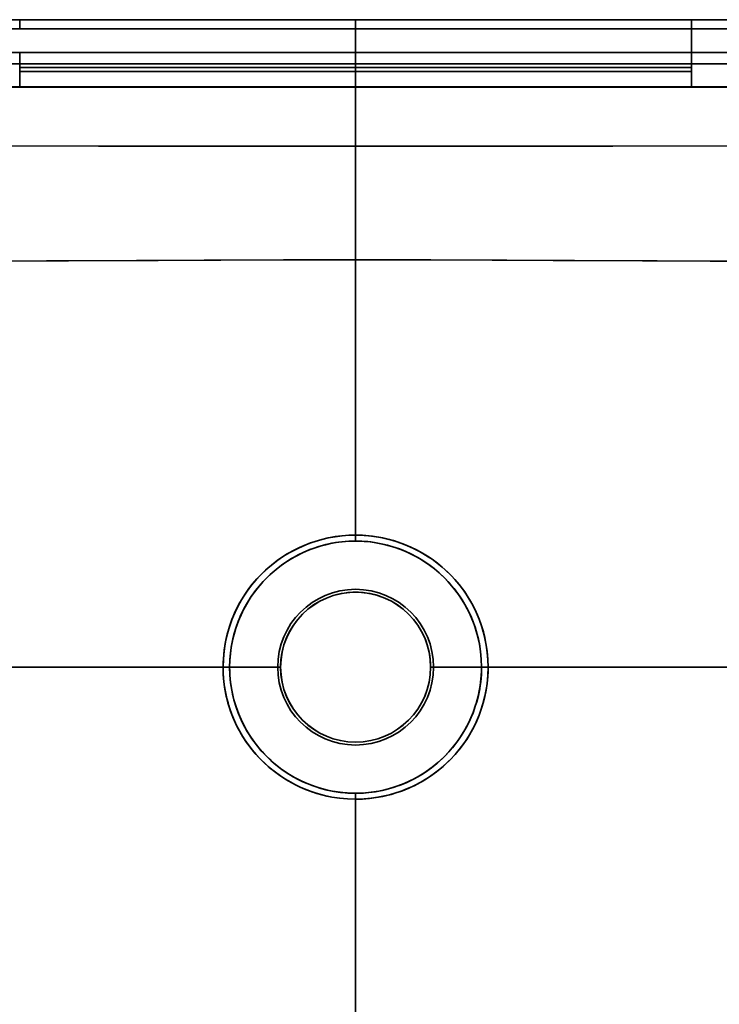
# Model space of a CAD drawing. Extents: x 242 to 1927, y 99 to 1406.
# Tile 3 of 11: x 495 to 703, y 320 to 613. Entities that reach past the tile are written whole.
import ezdxf

# ---------------------------------------------------------------- set-up
doc = ezdxf.new("R2010")
doc.units = 0

msp = doc.modelspace()

# ---------------------------------------------------------------- linework, layer by layer
at = {"color": 7, "lineweight": 35}
for p, q in [((334.35, 613.35), (494.5, 613.35)), ((494.5, 613.35), (334.35, 613.35)), ((494.5, 613.35), (594.5, 613.35)), ((494.5, 613.35), (594.5, 613.35)), ((694.5, 613.35), (594.5, 613.35)), ((694.5, 613.35), (594.5, 613.35)), ((854.65, 613.35), (694.5, 613.35)), ((694.5, 613.35), (854.65, 613.35)), ((334.35, 610.59), (494.5, 610.59)), ((494.5, 610.59), (594.5, 610.59)), ((494.5, 610.59), (594.5, 610.59)), ((694.5, 610.59), (594.5, 610.59)), ((694.5, 610.59), (594.5, 610.59)), ((854.65, 610.59), (694.5, 610.59)), ((854.65, 610.59), (694.5, 610.59)), ((494.5, 603.59), (334.35, 603.6)), ((494.5, 603.59), (594.5, 603.59)), ((494.5, 603.59), (594.5, 603.59)), ((694.5, 603.59), (594.5, 603.59)), ((694.5, 603.59), (594.5, 603.59)), ((854.65, 603.6), (694.5, 603.6)), ((854.65, 603.6), (694.5, 603.59)), ((334.35, 600.17), (494.5, 600.17)), ((334.35, 600.17), (494.5, 600.17)), ((594.5, 600.17), (494.5, 600.17)), ((494.5, 600.17), (594.5, 600.17)), ((494.5, 599.08), (594.5, 599.08)), ((594.5, 599.08), (494.5, 599.08)), ((594.5, 600.17), (694.5, 600.17)), ((694.5, 600.17), (594.5, 600.17)), ((594.5, 599.08), (694.5, 599.08)), ((694.5, 599.08), (594.5, 599.08)), ((694.5, 600.17), (854.65, 600.17)), ((854.65, 600.17), (694.5, 600.17)), ((494.5, 597.96), (594.5, 597.96)), ((594.5, 597.96), (494.5, 597.96)), ((594.5, 597.96), (694.5, 597.96)), ((694.5, 597.96), (594.5, 597.96)), ((334.1, 593.35), (494.5, 593.35)), ((334.1, 593.35), (494.5, 593.35)), ((494.5, 593.29), (334.1, 593.29)), ((334.1, 593.29), (494.5, 593.29)), ((494.5, 593.35), (594.5, 593.35)), ((494.5, 593.35), (594.5, 593.35)), ((594.5, 593.29), (494.5, 593.29)), ((494.5, 593.29), (594.5, 593.29)), ((694.5, 593.35), (594.5, 593.35)), ((594.5, 593.35), (694.5, 593.35)), ((694.5, 593.29), (594.5, 593.29)), ((694.5, 593.29), (594.5, 593.29)), ((854.9, 593.35), (694.5, 593.35)), ((694.5, 593.35), (854.9, 593.35)), ((854.9, 593.29), (694.5, 593.29)), ((854.9, 593.29), (694.5, 593.29)), ((594.5, 541.85), (594.5, 575.66)), ((594.5, 575.66), (594.5, 541.85)), ((594.5, 459.83), (594.5, 541.85)), ((594.5, 459.83), (594.5, 541.85)), ((555.05, 420.5), (356.51, 420.52)), ((555.05, 420.5), (356.51, 420.5)), ((356.51, 420.5), (555.05, 420.5)), ((555.05, 420.5), (356.51, 420.48)), ((633.95, 420.5), (832.49, 420.52)), ((633.95, 420.5), (832.49, 420.5)), ((832.49, 420.5), (633.95, 420.5)), ((633.95, 420.5), (832.49, 420.48)), ((594.5, 381.17), (594.5, 299.15)), ((594.5, 381.17), (594.5, 299.15))]:
    msp.add_line(p, q, dxfattribs=at)
at = {"color": 7, "lineweight": 35, "ltscale": 0.069099}
for p, q in [((494.5, 613.35), (494.5, 610.59)), ((494.5, 613.35), (494.5, 610.59)), ((594.5, 613.35), (594.5, 610.59)), ((594.5, 613.35), (594.5, 610.59)), ((694.5, 613.35), (694.5, 610.59)), ((694.5, 613.35), (694.5, 610.59))]:
    msp.add_line(p, q, dxfattribs=at)
at = {"color": 7, "lineweight": 35, "ltscale": 0.069098}
for p, q in [((594.5, 613.35), (594.5, 610.59)), ((594.5, 610.59), (594.5, 613.35))]:
    msp.add_line(p, q, dxfattribs=at)
at = {"color": 7, "lineweight": 35, "ltscale": 0.17484}
for p, q in [((594.5, 610.59), (594.5, 603.59)), ((594.5, 603.59), (594.5, 610.59)), ((694.5, 610.59), (694.5, 603.59))]:
    msp.add_line(p, q, dxfattribs=at)
at = {"color": 7, "lineweight": 35, "ltscale": 0.174834}
msp.add_line((694.5, 610.59), (694.5, 603.6), dxfattribs=at)
at = {"color": 7, "lineweight": 35, "ltscale": 0.085609}
for p, q in [((494.5, 600.17), (494.5, 603.59)), ((494.5, 600.17), (494.5, 603.59)), ((594.5, 603.59), (594.5, 600.17)), ((594.5, 603.59), (594.5, 600.17)), ((694.5, 600.17), (694.5, 603.59)), ((694.5, 603.59), (694.5, 600.17))]:
    msp.add_line(p, q, dxfattribs=at)
at = {"color": 7, "lineweight": 35, "ltscale": 0.027213}
for p, q in [((494.5, 600.17), (494.5, 599.08)), ((694.5, 600.17), (694.5, 599.08))]:
    msp.add_line(p, q, dxfattribs=at)
at = {"color": 7, "lineweight": 35, "ltscale": 0.027225}
for p, q in [((494.5, 599.08), (494.5, 600.17)), ((594.5, 600.17), (594.5, 599.08)), ((594.5, 599.08), (594.5, 600.17)), ((694.5, 599.08), (694.5, 600.17))]:
    msp.add_line(p, q, dxfattribs=at)
at = {"color": 7, "lineweight": 35, "ltscale": 0.027937}
for p, q in [((494.5, 599.08), (494.5, 597.96)), ((694.5, 599.08), (694.5, 597.96))]:
    msp.add_line(p, q, dxfattribs=at)
at = {"color": 7, "lineweight": 35, "ltscale": 0.027936}
for p, q in [((494.5, 597.96), (494.5, 599.08)), ((594.5, 599.08), (594.5, 597.96)), ((594.5, 597.96), (594.5, 599.08)), ((694.5, 597.96), (694.5, 599.08))]:
    msp.add_line(p, q, dxfattribs=at)
at = {"color": 7, "lineweight": 35, "ltscale": 0.115463}
for p, q in [((494.5, 597.96), (494.5, 593.35)), ((694.5, 597.96), (694.5, 593.35))]:
    msp.add_line(p, q, dxfattribs=at)
at = {"color": 7, "lineweight": 35, "ltscale": 0.115456}
for p, q in [((494.5, 593.35), (494.5, 597.96)), ((594.5, 597.96), (594.5, 593.35)), ((594.5, 593.35), (594.5, 597.96)), ((694.5, 593.35), (694.5, 597.96))]:
    msp.add_line(p, q, dxfattribs=at)
at = {"color": 7, "lineweight": 35, "ltscale": 0.001483}
for p, q in [((494.5, 593.29), (494.5, 593.35)), ((594.5, 593.29), (594.5, 593.35)), ((594.5, 593.35), (594.5, 593.29)), ((694.5, 593.29), (694.5, 593.35))]:
    msp.add_line(p, q, dxfattribs=at)
at = {"color": 7, "lineweight": 35, "ltscale": 0.001472}
for p, q in [((494.5, 593.29), (494.5, 593.35)), ((694.5, 593.29), (694.5, 593.35))]:
    msp.add_line(p, q, dxfattribs=at)
at = {"color": 7, "lineweight": 35, "ltscale": 0.440665}
for p, q in [((594.5, 575.66), (594.5, 593.29)), ((594.5, 593.29), (594.5, 575.66))]:
    msp.add_line(p, q, dxfattribs=at)
at = {"color": 7, "lineweight": 35, "ltscale": 0.044189}
for p, q in [((594.5, 459.83), (594.5, 458.06)), ((594.5, 459.83), (594.5, 458.06)), ((594.5, 381.17), (594.5, 382.94)), ((594.5, 381.17), (594.5, 382.94))]:
    msp.add_line(p, q, dxfattribs=at)
at = {"color": 7, "lineweight": 35, "ltscale": 0.0486}
for p, q in [((555.05, 420.5), (557, 420.51)), ((555.05, 420.5), (557, 420.51)), ((555.05, 420.5), (557, 420.49)), ((555.05, 420.5), (557, 420.49)), ((633.95, 420.5), (632, 420.51)), ((633.95, 420.5), (632, 420.51)), ((633.95, 420.5), (632, 420.49)), ((633.95, 420.5), (632, 420.49))]:
    msp.add_line(p, q, dxfattribs=at)
at = {"color": 7, "lineweight": 35, "ltscale": 5.49316e-05}
for p, q in [((555.05, 420.5), (555.05, 420.5)), ((555.05, 420.5), (555.05, 420.5)), ((633.95, 420.5), (633.95, 420.5)), ((633.95, 420.5), (633.95, 420.5))]:
    msp.add_line(p, q, dxfattribs=at)
at = {"color": 7, "lineweight": 35, "ltscale": 0.048599}
for p, q in [((555.05, 420.5), (557, 420.5)), ((557, 420.5), (555.05, 420.5)), ((633.95, 420.5), (632, 420.5)), ((632, 420.5), (633.95, 420.5))]:
    msp.add_line(p, q, dxfattribs=at)
at = {"color": 7, "lineweight": 35, "ltscale": 0.000898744}
msp.add_line((555.87, 420.51), (555.91, 420.51), dxfattribs=at)
at = {"color": 7, "lineweight": 35, "ltscale": 0.00090027}
msp.add_line((555.91, 420.51), (555.87, 420.51), dxfattribs=at)
at = {"color": 7, "lineweight": 35, "ltscale": 0.000270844}
for p, q in [((557, 420.5), (557, 420.51)), ((557, 420.51), (557, 420.5)), ((557, 420.5), (557, 420.49)), ((557, 420.5), (557, 420.49)), ((632, 420.5), (632, 420.51)), ((632, 420.5), (632, 420.51)), ((632, 420.49), (632, 420.5)), ((632, 420.49), (632, 420.5))]:
    msp.add_line(p, q, dxfattribs=at)
at = {"color": 7, "lineweight": 35, "ltscale": 0.35748}
for p, q in [((571.3, 420.5), (557, 420.5)), ((571.3, 420.5), (557, 420.5)), ((617.7, 420.5), (632, 420.5)), ((617.7, 420.5), (632, 420.5))]:
    msp.add_line(p, q, dxfattribs=at)
at = {"color": 7, "lineweight": 35, "ltscale": 0.021967}
for p, q in [((571.3, 420.5), (572.17, 420.5)), ((571.3, 420.5), (572.17, 420.5)), ((617.7, 420.5), (616.83, 420.5)), ((617.7, 420.5), (616.83, 420.5))]:
    msp.add_line(p, q, dxfattribs=at)
at = {"color": 7, "lineweight": 35, "ltscale": 0.013405}
for p, q in [((571.64, 420.5), (572.17, 420.5)), ((572.17, 420.5), (571.64, 420.5))]:
    msp.add_line(p, q, dxfattribs=at)
at = {"color": 7, "lineweight": 35, "ltscale": 0.000610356}
msp.add_line((632.3, 420.51), (632.28, 420.51), dxfattribs=at)
at = {"color": 7, "lineweight": 35, "ltscale": 0.000611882}
msp.add_line((632.3, 420.51), (632.28, 420.51), dxfattribs=at)
at = {"color": 7, "lineweight": 35}
for points in [[(594.5, 575.66), (517.94, 575.71), (443.16, 575.77), (416.47, 575.87), (403.76, 575.98), (376.41, 576.27)], [(376.41, 576.27), (394.36, 576.07), (414.12, 575.89), (429.21, 575.79), (447.92, 575.76), (517.92, 575.71), (594.5, 575.66)], [(594.5, 575.66), (670.98, 575.71), (745.76, 575.77), (773.18, 575.88), (785.98, 575.99), (812.59, 576.27)], [(594.5, 575.66), (671.06, 575.71), (745.84, 575.77), (772.53, 575.87), (785.24, 575.98), (812.59, 576.27)], [(594.5, 541.85), (573.05, 541.82), (535.76, 541.66), (469.06, 541.38), (443.16, 541.3), (442.03, 541.3), (440.67, 541.36), (439.38, 541.4), (438.62, 541.33), (436.7, 541.15), (432.05, 540.77), (426.76, 540.46), (418.91, 540.13), (413.51, 539.96), (408.11, 539.82), (401.09, 539.68), (394.07, 539.57), (384.41, 539.47), (374.77, 539.39)], [(594.5, 541.85), (574.97, 541.82), (549.43, 541.73), (488.9, 541.45), (447.07, 541.31), (443.34, 541.3), (441.61, 541.31), (440.64, 541.36), (439.54, 541.4), (438.44, 541.32), (437.3, 541.2), (432.09, 540.77), (427.05, 540.47), (419.61, 540.15), (414.28, 539.98), (408.95, 539.84), (402.11, 539.7), (395.28, 539.59), (385, 539.47), (374.77, 539.39)], [(594.5, 541.85), (614.03, 541.82), (639.57, 541.73), (700.1, 541.45), (741.93, 541.31), (745.66, 541.3), (747.39, 541.31), (748.36, 541.36), (749.46, 541.4), (750.56, 541.32), (751.7, 541.2), (756.91, 540.77), (761.95, 540.47), (769.39, 540.15), (774.72, 539.98), (780.05, 539.84), (786.89, 539.7), (793.72, 539.59), (804, 539.47), (814.23, 539.39)], [(814.23, 539.39), (805.14, 539.46), (796.02, 539.56), (783.71, 539.76), (777.75, 539.9), (771.79, 540.07), (764.38, 540.35), (761.91, 540.47), (756.99, 540.77), (752.29, 541.15), (751.02, 541.27), (750.23, 541.35), (749.44, 541.4), (748.28, 541.35), (747.1, 541.31), (745.7, 541.3), (715.37, 541.39), (653.34, 541.66), (616.89, 541.82), (594.5, 541.85)], [(555.05, 420.5), (555.07, 421.77), (555.13, 423.03), (555.24, 424.31), (555.38, 425.57), (555.77, 428), (556.3, 430.35), (556.91, 432.48), (557.66, 434.62), (558.49, 436.63), (559.36, 438.44), (560.06, 439.75), (560.55, 440.6), (561.39, 441.95), (562.22, 443.17), (563.52, 444.91), (564.88, 446.52), (566.16, 447.9), (567.69, 449.38), (568.48, 450.09), (569.84, 451.22), (571.36, 452.37), (573.07, 453.54), (574.06, 454.15), (575.85, 455.17), (577.79, 456.14), (579.89, 457.04), (581.17, 457.52), (582.48, 457.96), (584.4, 458.52), (586.36, 458.99), (588.38, 459.36), (590.46, 459.62), (592.47, 459.78), (594.5, 459.83)], [(555.05, 420.5), (555.13, 422.89), (555.34, 425.26), (555.69, 427.58), (555.99, 429.05), (556.33, 430.49), (556.97, 432.65), (557.69, 434.71), (558.61, 436.9), (559.53, 438.78), (560.51, 440.53), (561.5, 442.11), (562.73, 443.88), (563.75, 445.18), (565.12, 446.79), (566.55, 448.29), (567.74, 449.43), (569.45, 450.91), (571.16, 452.23), (573.02, 453.51), (574.16, 454.21), (575.32, 454.88), (577.46, 455.98), (579.73, 456.98), (581.09, 457.49), (582.46, 457.96), (584.43, 458.53), (586.43, 459), (588.45, 459.37), (590.45, 459.62), (592.47, 459.78), (594.5, 459.83)], [(557, 420.51), (557.05, 422.51), (557.21, 424.48), (557.47, 426.43), (557.83, 428.34), (558.28, 430.21), (558.94, 432.42), (559.57, 434.14), (560.42, 436.13), (561.37, 438.06), (562.33, 439.78), (563.44, 441.52), (564.74, 443.33), (565.97, 444.86), (566.55, 445.52), (567.57, 446.62), (569.1, 448.12), (570.81, 449.61), (572.48, 450.9), (574.31, 452.15), (575.44, 452.84), (576.6, 453.5), (578.68, 454.55), (580.88, 455.5), (582.21, 455.99), (583.57, 456.43), (585.49, 456.96), (587.45, 457.39), (589.4, 457.71), (591.38, 457.93), (592.94, 458.03), (594.5, 458.06)], [(594.5, 458.06), (592.5, 458.01), (590.52, 457.85), (588.55, 457.59), (587.09, 457.32), (585.65, 457), (584.21, 456.62), (582.8, 456.19), (580.93, 455.51), (579.11, 454.75), (577.4, 453.92), (576.2, 453.28), (575.04, 452.6), (573.45, 451.58), (571.91, 450.47), (570.94, 449.71), (570.02, 448.94), (568.24, 447.3), (567.03, 446.06), (565.76, 444.61), (564.39, 442.86), (563.23, 441.2), (562.37, 439.85), (561.22, 437.77), (560.37, 436.04), (559.61, 434.25), (558.85, 432.13), (558.51, 431.04), (557.97, 428.98), (557.55, 426.91), (557.25, 424.8), (557.06, 422.67), (557, 420.51)], [(633.95, 420.5), (633.87, 422.89), (633.66, 425.26), (633.31, 427.58), (632.96, 429.29), (632.54, 430.98), (631.87, 433.14), (631.27, 434.8), (630.39, 436.9), (629.39, 438.93), (628.4, 440.67), (627.43, 442.22), (626.62, 443.4), (625.3, 445.12), (624.01, 446.64), (623.02, 447.71), (621.92, 448.81), (620.31, 450.27), (618.85, 451.46), (617.66, 452.36), (616.4, 453.23), (614.94, 454.15), (613.7, 454.87), (611.56, 455.97), (609.3, 456.96), (607.95, 457.48), (606.58, 457.95), (604.62, 458.52), (602.63, 458.99), (600.61, 459.36), (598.56, 459.62), (596.53, 459.78), (594.5, 459.83)], [(594.5, 459.83), (595.78, 459.81), (597.05, 459.75), (598.32, 459.65), (599.58, 459.5), (602.03, 459.11), (604.4, 458.57), (605.82, 458.18), (607.21, 457.74), (609.1, 457.04), (610.9, 456.28), (612.78, 455.36), (614.52, 454.4), (616.15, 453.4), (617.26, 452.64), (618.3, 451.89), (620.14, 450.41), (621.27, 449.42), (622.82, 447.92), (624.12, 446.52), (625.64, 444.7), (626.97, 442.9), (628.03, 441.29), (629.09, 439.47), (629.62, 438.49), (630.49, 436.68), (631.27, 434.8), (632.08, 432.52), (632.51, 431.07), (633.01, 429.07), (633.41, 427), (633.7, 424.88), (633.89, 422.71), (633.95, 420.5)], [(632, 420.51), (631.93, 422.84), (631.71, 425.14), (631.36, 427.4), (631.06, 428.84), (630.71, 430.25), (630.07, 432.37), (629.42, 434.16), (628.62, 436.05), (627.72, 437.89), (627.02, 439.17), (626.22, 440.51), (625.39, 441.76), (624.08, 443.57), (622.7, 445.24), (622, 446.02), (620.89, 447.17), (619.34, 448.63), (617.99, 449.77), (616.5, 450.91), (615.49, 451.62), (614.45, 452.3), (613.26, 453.02), (612.03, 453.7), (610.26, 454.58), (608.99, 455.14), (607.68, 455.66), (606.31, 456.15), (604.92, 456.58), (603, 457.08), (601.05, 457.48), (599.07, 457.78), (597.07, 457.97), (595.79, 458.04), (594.5, 458.06)], [(632, 420.51), (631.93, 422.83), (631.72, 425.13), (631.36, 427.38), (631.03, 428.98), (630.63, 430.56), (629.98, 432.64), (629.47, 434.04), (628.76, 435.74), (627.98, 437.39), (627.04, 439.13), (626.05, 440.77), (625.15, 442.11), (623.83, 443.88), (622.89, 445.02), (622.26, 445.74), (621.2, 446.86), (619.71, 448.3), (617.89, 449.85), (616.7, 450.76), (615.43, 451.66), (614.02, 452.56), (612.83, 453.26), (610.76, 454.34), (608.57, 455.32), (607.26, 455.82), (605.92, 456.28), (604.02, 456.83), (602.09, 457.28), (600.12, 457.64), (598.13, 457.89), (596.32, 458.02), (594.5, 458.06)], [(594.5, 381.17), (592.1, 381.24), (589.72, 381.46), (587.38, 381.81), (585.89, 382.12), (584.42, 382.47), (582.96, 382.89), (581.52, 383.35), (579.61, 384.07), (577.77, 384.87), (576.62, 385.43), (575.5, 386.02), (573.76, 387.03), (572.13, 388.09), (570.61, 389.18), (568.79, 390.65), (567, 392.27), (565.77, 393.51), (564.5, 394.92), (563.1, 396.64), (561.99, 398.16), (561.51, 398.88), (560.55, 400.41), (559.41, 402.47), (558.65, 404.02), (557.96, 405.61), (557.14, 407.82), (556.5, 409.88), (556.17, 411.18), (555.74, 413.17), (555.41, 415.21), (555.19, 417.23), (555.09, 418.76), (555.05, 420.5)], [(594.5, 381.17), (592.11, 381.24), (589.76, 381.45), (587.46, 381.8), (585.29, 382.25), (583.19, 382.82), (581.79, 383.26), (579.96, 383.93), (578.21, 384.67), (576.56, 385.46), (574.48, 386.6), (573.42, 387.24), (571.57, 388.48), (569.94, 389.7), (568.48, 390.91), (567.74, 391.57), (566.19, 393.08), (564.89, 394.47), (563.6, 395.99), (562.44, 397.52), (562.03, 398.1), (560.97, 399.71), (559.9, 401.53), (559.38, 402.52), (558.74, 403.83), (558.14, 405.19), (557.3, 407.36), (556.74, 409.05), (556.52, 409.84), (556.01, 411.86), (555.6, 413.94), (555.3, 416.08), (555.12, 418.27), (555.05, 420.5)], [(594.5, 382.94), (592.17, 383.01), (589.86, 383.23), (587.59, 383.58), (586.14, 383.88), (584.72, 384.24), (583.31, 384.65), (581.91, 385.12), (580.07, 385.83), (578.3, 386.62), (577.1, 387.23), (575.93, 387.87), (574.8, 388.54), (573.7, 389.25), (572.15, 390.35), (570.3, 391.81), (568.63, 393.32), (567.64, 394.31), (566.73, 395.27), (565.23, 397.04), (563.86, 398.88), (563.19, 399.86), (562.24, 401.38), (561.13, 403.39), (560.39, 404.92), (559.72, 406.49), (558.91, 408.68), (558.28, 410.77), (557.86, 412.49), (557.53, 414.23), (557.27, 416.01), (557.08, 417.98), (557.02, 419.23), (557, 420.49)], [(557, 420.49), (557.07, 418.16), (557.29, 415.86), (557.64, 413.6), (557.94, 412.16), (558.29, 410.75), (558.96, 408.54), (559.57, 406.85), (560.43, 404.83), (561.07, 403.51), (562.01, 401.77), (562.81, 400.44), (563.64, 399.19), (564.95, 397.4), (566.33, 395.72), (567.04, 394.94), (567.94, 394), (568.92, 393.05), (569.71, 392.32), (571.08, 391.17), (572.55, 390.05), (573.56, 389.35), (574.61, 388.66), (575.8, 387.94), (577.04, 387.26), (578.8, 386.39), (580.08, 385.83), (581.39, 385.31), (582.77, 384.82), (584.16, 384.39), (586.08, 383.9), (588.03, 383.5), (590.01, 383.21), (592.01, 383.02), (593.25, 382.96), (594.5, 382.94)], [(594.5, 381.17), (596.56, 381.22), (598.6, 381.38), (600.62, 381.65), (602.62, 382.01), (604.59, 382.47), (606.52, 383.04), (608.44, 383.7), (610.3, 384.46), (612.08, 385.28), (613.9, 386.24), (615.66, 387.29), (616.8, 388.04), (618.58, 389.33), (620.21, 390.64), (621.99, 392.26), (622.97, 393.24), (623.87, 394.21), (625.3, 395.88), (626.51, 397.45), (627.61, 399.05), (628.44, 400.39), (629.31, 401.93), (630.35, 404.03), (631.27, 406.2), (632.1, 408.55), (632.49, 409.86), (632.97, 411.76), (633.36, 413.69), (633.65, 415.65), (633.85, 417.68), (633.92, 419.09), (633.95, 420.5)], [(633.95, 420.5), (633.88, 418.12), (633.78, 416.85), (633.64, 415.58), (633.46, 414.32), (633, 411.9), (632.4, 409.55), (631.8, 407.65), (631.27, 406.18), (630.39, 404.11), (629.41, 402.11), (628.44, 400.38), (627.57, 398.99), (626.7, 397.72), (625.37, 395.96), (624.1, 394.45), (622.64, 392.9), (621.29, 391.6), (620.54, 390.93), (619.16, 389.78), (617.62, 388.61), (615.88, 387.43), (614.28, 386.46), (613.73, 386.15), (611.92, 385.2), (609.95, 384.31), (607.84, 383.48), (606.47, 383.02), (605.08, 382.61), (603.15, 382.13), (601.16, 381.73), (599.13, 381.44), (597.04, 381.25), (595.77, 381.19), (594.5, 381.17)], [(594.5, 382.94), (596.83, 383.01), (599.14, 383.23), (601.41, 383.58), (603.58, 384.06), (605.69, 384.65), (607.09, 385.12), (608.92, 385.83), (610.69, 386.62), (611.9, 387.23), (613.07, 387.87), (614.2, 388.54), (615.3, 389.26), (617.08, 390.52), (618.7, 391.82), (620.36, 393.32), (621.36, 394.31), (622.27, 395.27), (623.34, 396.51), (624.35, 397.78), (625.14, 398.87), (625.95, 400.08), (626.76, 401.37), (627.6, 402.87), (628.59, 404.88), (629.46, 406.95), (630.23, 409.13), (630.55, 410.18), (631.05, 412.09), (631.44, 414.03), (631.73, 416.02), (631.92, 418.04), (631.98, 419.26), (632, 420.49)], [(594.5, 382.94), (596.5, 382.99), (598.48, 383.15), (600.45, 383.41), (602.4, 383.78), (604.32, 384.25), (606.2, 384.81), (608.07, 385.49), (609.71, 386.17), (611.29, 386.91), (612.81, 387.72), (614.77, 388.9), (615.54, 389.42), (617.34, 390.72), (618.99, 392.06), (619.9, 392.88), (620.77, 393.71), (622.3, 395.31), (623.77, 397.04), (624.61, 398.13), (625.76, 399.78), (627.01, 401.82), (628.16, 403.97), (628.84, 405.44), (629.46, 406.94), (630.24, 409.16), (630.42, 409.72), (630.99, 411.86), (631.43, 413.96), (631.74, 416.11), (631.94, 418.29), (632, 420.49)]]:
    msp.add_lwpolyline(points, dxfattribs=at)
for radius, start, end in [(23.2, 0, 180), (23.2, 0.0004, 179.9996), (22.33, 0, 180), (22.32, 0.0005, 179.9995), (22.33, 69.9703, 105.6026), (22.32, 142.5298, 174.9477), (22.33, 0.0002, 22.9403), (23.2, 180.0002, 359.9998), (23.2, 180, 0), (22.33, 180, 360), (22.33, 180.0003, 359.9998), (22.32, 180, 360)]:
    msp.add_arc((594.5, 420.5), radius, start, end, dxfattribs=at)

doc.saveas('drawing.dxf')
